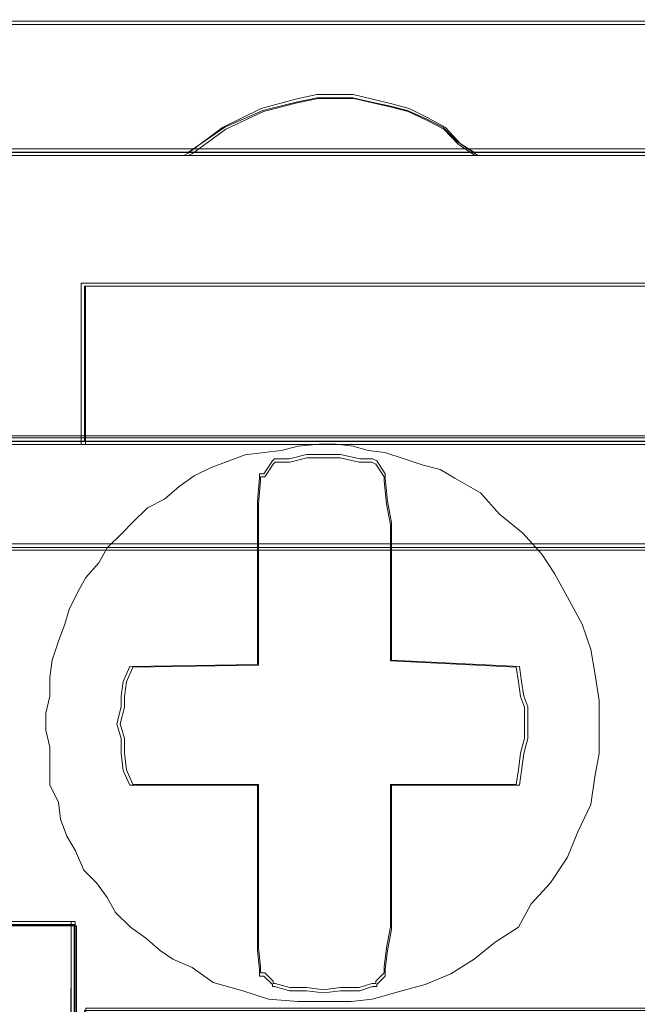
# Model space of a CAD drawing. Header units: millimetres. Extents: x -1290 to 1795, y -4192 to -1311.
# Tile 122 of 256: x 570.19 to 571.61, y -3302.42 to -3300.16. Entities that reach past the tile are written whole.
import ezdxf

# ---------------------------------------------------------------- set-up
doc = ezdxf.new("R2010")
doc.units = ezdxf.units.MM
doc.layers.add('$EL_istn', color=7, linetype='Continuous', lineweight=15)
doc.layers.add('Aparatura', color=7, linetype='Continuous', lineweight=13)
doc.styles.get("Standard").update_dxf_attribs({"font": 'ARIALN.TTF', "width": 0.8})
doc.dimstyles.new('100', dxfattribs={"dimtxt": 15, "dimasz": 10, "dimexe": 1.25, "dimexo": 0.625, "dimtad": 1, "dimdec": 0, "dimtxsty": 'Standard', "dimblk": 'OBLIQUE', "dimcen": 2.5, "dimadec": 0, "dimazin": 0, "dimtfac": 1, "dimtdec": 0, "dimtmove": 0, "dimatfit": 3, "dimldrblk": 'NONE', "dimfxl": 1, "dimarcsym": 0})

# ---------------------------------------------------------------- blocks, each defined once
blk = doc.blocks.new('_Oblique')
at = {"color": 0, "linetype": 'ByBlock', "lineweight": -2}
blk.add_line((-0.5, -0.5), (0.5, 0.5), dxfattribs=at)
blk = doc.blocks.new('*D43')
at = {"layer": '$EL_istn', "color": 0, "linetype": 'Continuous', "lineweight": -2, "ltscale": 0.1}
for p, q in [((605.2914, -3294.7164), (605.2914, -3319.5177)), ((518.0914, -3296.8148), (518.0914, -3319.5177)), ((518.0914, -3318.2677), (605.2914, -3318.2677))]:
    blk.add_line(p, q, dxfattribs=at)
at = {"layer": 'Defpoints', "color": 0}
for p in [(605.2914, -3294.0914), (518.0914, -3296.1898), (605.2914, -3318.2677)]:
    blk.add_point(p, dxfattribs=at)
at = {"layer": '$EL_istn', "color": 0, "linetype": 'ByBlock', "lineweight": -2, "xscale": 5, "yscale": 5, "zscale": 5, "rotation": 180}
blk.add_blockref('_Oblique', (518.0914, -3318.2677), dxfattribs=at)
at = {"layer": '$EL_istn', "color": 0, "linetype": 'ByBlock', "lineweight": -2, "xscale": 5, "yscale": 5, "zscale": 5}
blk.add_blockref('_Oblique', (605.2914, -3318.2677), dxfattribs=at)
at = {"layer": '$EL_istn', "color": 0, "lineweight": 5, "insert": (561.6914, -3313.5581), "char_height": 8, "attachment_point": 5}
blk.add_mtext('436', dxfattribs=at)
blk = doc.blocks.new('_None')

msp = doc.modelspace()

# ---------------------------------------------------------------- linework, layer by layer
at = {"layer": 'Aparatura', "lineweight": 13}
for points in [[(596.0784, -3300.1643), (561.8065, -3300.1643), (527.5442, -3300.1643)], [(596.0784, -3300.1643), (561.8065, -3300.1643), (527.5442, -3300.1643)], [(596.0784, -3300.1643), (561.8065, -3300.1643), (527.5442, -3300.1643)], [(596.0784, -3300.1643), (561.8065, -3300.1643), (527.5442, -3300.1643)], [(596.0705, -3300.1718), (561.8063, -3300.1718), (527.5517, -3300.1718)], [(596.0705, -3300.1718), (561.8063, -3300.1718), (527.5517, -3300.1718)], [(569.8356, -3300.4657), (570.5769, -3300.4657), (570.5865, -3300.4609), (570.6636, -3300.4079), (570.7502, -3300.3693), (570.8272, -3300.3501), (570.8754, -3300.3404), (570.9139, -3300.3404), (570.9572, -3300.3404), (571.0005, -3300.3501), (571.0438, -3300.3597), (571.0824, -3300.3693), (571.1257, -3300.3886), (571.1642, -3300.4079), (571.1979, -3300.4416), (571.2364, -3300.4657), (571.9825, -3300.4657)], [(569.8356, -3300.4657), (570.5769, -3300.4657), (570.5865, -3300.4609), (570.6636, -3300.4079), (570.7502, -3300.3693), (570.8272, -3300.3501), (570.8754, -3300.3404), (570.9139, -3300.3404), (570.9572, -3300.3404), (571.0005, -3300.3501), (571.0438, -3300.3597), (571.0824, -3300.3693), (571.1257, -3300.3886), (571.1642, -3300.4079), (571.1979, -3300.4416), (571.2364, -3300.4657), (571.9825, -3300.4657)], [(569.8376, -3300.4732), (570.5791, -3300.4732), (570.5887, -3300.4682), (570.6657, -3300.4125), (570.7524, -3300.3719), (570.8294, -3300.3517), (570.8776, -3300.3415), (570.9161, -3300.3415), (570.9594, -3300.3415), (571.0028, -3300.3517), (571.0461, -3300.3618), (571.0846, -3300.3719), (571.128, -3300.3922), (571.1665, -3300.4125), (571.2002, -3300.4479), (571.2387, -3300.4732), (571.985, -3300.4732)], [(569.8376, -3300.4732), (570.5791, -3300.4732), (570.5887, -3300.4682), (570.6657, -3300.4125), (570.7524, -3300.3719), (570.8294, -3300.3517), (570.8776, -3300.3415), (570.9161, -3300.3415), (570.9594, -3300.3415), (571.0028, -3300.3517), (571.0461, -3300.3618), (571.0846, -3300.3719), (571.128, -3300.3922), (571.1665, -3300.4125), (571.2002, -3300.4479), (571.2387, -3300.4732), (571.985, -3300.4732)], [(569.8376, -3300.4732), (570.5791, -3300.4732), (570.5887, -3300.4682), (570.6657, -3300.4125), (570.7524, -3300.3719), (570.8294, -3300.3517), (570.8776, -3300.3415), (570.9161, -3300.3415), (570.9594, -3300.3415), (571.0028, -3300.3517), (571.0461, -3300.3618), (571.0846, -3300.3719), (571.128, -3300.3922), (571.1665, -3300.4125), (571.2002, -3300.4479), (571.2387, -3300.4732), (571.985, -3300.4732)], [(569.8376, -3300.4732), (570.5791, -3300.4732), (570.5887, -3300.4682), (570.6657, -3300.4125), (570.7524, -3300.3719), (570.8294, -3300.3517), (570.8776, -3300.3415), (570.9161, -3300.3415), (570.9594, -3300.3415), (571.0028, -3300.3517), (571.0461, -3300.3618), (571.0846, -3300.3719), (571.128, -3300.3922), (571.1665, -3300.4125), (571.2002, -3300.4479), (571.2387, -3300.4732), (571.985, -3300.4732)], [(578.9771, -3300.4653), (578.2358, -3300.4653), (577.5763, -3300.4653), (576.835, -3300.4653), (576.1803, -3300.4653), (575.439, -3300.4653), (574.7795, -3300.4653), (574.0334, -3300.4653), (573.3835, -3300.4653), (572.6422, -3300.4653), (571.9827, -3300.4653), (571.2366, -3300.4653), (570.5771, -3300.4653), (569.8358, -3300.4653)], [(578.9771, -3300.4653), (578.2358, -3300.4653), (577.5763, -3300.4653), (576.835, -3300.4653), (576.1803, -3300.4653), (575.439, -3300.4653), (574.7795, -3300.4653), (574.0334, -3300.4653), (573.3835, -3300.4653), (572.6422, -3300.4653), (571.9827, -3300.4653), (571.2366, -3300.4653), (570.5771, -3300.4653), (569.8358, -3300.4653)], [(578.9771, -3300.4653), (578.2358, -3300.4653), (577.5763, -3300.4653), (576.835, -3300.4653), (576.1803, -3300.4653), (575.439, -3300.4653), (574.7795, -3300.4653), (574.0334, -3300.4653), (573.3835, -3300.4653), (572.6422, -3300.4653), (571.9827, -3300.4653), (571.2366, -3300.4653), (570.5771, -3300.4653), (569.8358, -3300.4653)], [(578.9808, -3300.4578), (578.2393, -3300.4578), (577.5797, -3300.4578), (576.8382, -3300.4578), (576.1834, -3300.4578), (575.4419, -3300.4578), (574.7823, -3300.4578), (574.036, -3300.4578), (573.386, -3300.4578), (572.6445, -3300.4578), (571.9849, -3300.4578), (571.2386, -3300.4578), (570.579, -3300.4578), (569.8375, -3300.4578)], [(578.9808, -3300.4578), (578.2393, -3300.4578), (577.5797, -3300.4578), (576.8382, -3300.4578), (576.1834, -3300.4578), (575.4419, -3300.4578), (574.7823, -3300.4578), (574.036, -3300.4578), (573.386, -3300.4578), (572.6445, -3300.4578), (571.9849, -3300.4578), (571.2386, -3300.4578), (570.579, -3300.4578), (569.8375, -3300.4578)], [(578.9808, -3300.4578), (578.2393, -3300.4578), (577.5797, -3300.4578), (576.8382, -3300.4578), (576.1834, -3300.4578), (575.4419, -3300.4578), (574.7823, -3300.4578), (574.036, -3300.4578), (573.386, -3300.4578), (572.6445, -3300.4578), (571.9849, -3300.4578), (571.2386, -3300.4578), (570.579, -3300.4578), (569.8375, -3300.4578)], [(578.9808, -3300.4578), (578.2393, -3300.4578), (577.5797, -3300.4578), (576.8382, -3300.4578), (576.1834, -3300.4578), (575.4419, -3300.4578), (574.7823, -3300.4578), (574.036, -3300.4578), (573.386, -3300.4578), (572.6445, -3300.4578), (571.9849, -3300.4578), (571.2386, -3300.4578), (570.579, -3300.4578), (569.8375, -3300.4578)], [(578.9808, -3300.4578), (578.2393, -3300.4578), (577.5797, -3300.4578), (576.8382, -3300.4578), (576.1834, -3300.4578), (575.4419, -3300.4578), (574.7823, -3300.4578), (574.036, -3300.4578), (573.386, -3300.4578), (572.6445, -3300.4578), (571.9849, -3300.4578), (571.2386, -3300.4578), (570.579, -3300.4578), (569.8375, -3300.4578)], [(578.9808, -3300.4578), (578.2393, -3300.4578), (577.5797, -3300.4578), (576.8382, -3300.4578), (576.1834, -3300.4578), (575.4419, -3300.4578), (574.7823, -3300.4578), (574.036, -3300.4578), (573.386, -3300.4578), (572.6445, -3300.4578), (571.9849, -3300.4578), (571.2386, -3300.4578), (570.579, -3300.4578), (569.8375, -3300.4578)], [(578.9808, -3300.4578), (578.2393, -3300.4578), (577.5797, -3300.4578), (576.8382, -3300.4578), (576.1834, -3300.4578), (575.4419, -3300.4578), (574.7823, -3300.4578), (574.036, -3300.4578), (573.386, -3300.4578), (572.6445, -3300.4578), (571.9849, -3300.4578), (571.2386, -3300.4578), (570.579, -3300.4578), (569.8375, -3300.4578)], [(570.0813, -3301.13), (570.3412, -3301.13), (570.3412, -3300.9855), (570.3412, -3300.8747), (570.3412, -3300.7736), (572.8829, -3300.7736), (572.8829, -3300.8747), (572.8829, -3300.9855), (572.8829, -3301.13), (573.0129, -3301.13), (573.1476, -3301.13)], [(570.0813, -3301.13), (570.3412, -3301.13), (570.3412, -3300.9855), (570.3412, -3300.8747), (570.3412, -3300.7736), (572.8829, -3300.7736), (572.8829, -3300.8747), (572.8829, -3300.9855), (572.8829, -3301.13), (573.0129, -3301.13), (573.1476, -3301.13)], [(570.0813, -3301.13), (570.3412, -3301.13), (570.3412, -3300.9855), (570.3412, -3300.8747), (570.3412, -3300.7736), (572.8829, -3300.7736), (572.8829, -3300.8747), (572.8829, -3300.9855), (572.8829, -3301.13), (573.1476, -3301.13)], [(570.0831, -3301.1375), (570.3431, -3301.1375), (570.3431, -3300.9897), (570.3431, -3300.8765), (570.3431, -3300.773), (572.8853, -3300.773), (572.8853, -3300.8765), (572.8853, -3300.9897), (572.8853, -3301.1375), (573.0153, -3301.1375), (573.1501, -3301.1375)], [(570.0831, -3301.1375), (570.3431, -3301.1375), (570.3431, -3300.9897), (570.3431, -3300.8765), (570.3431, -3300.773), (572.8853, -3300.773), (572.8853, -3300.8765), (572.8853, -3300.9897), (572.8853, -3301.1375), (573.0153, -3301.1375), (573.1501, -3301.1375)], [(570.0831, -3301.1375), (570.3431, -3301.1375), (570.3431, -3300.9897), (570.3431, -3300.8765), (570.3431, -3300.773), (572.8853, -3300.773), (572.8853, -3300.8765), (572.8853, -3300.9897), (572.8853, -3301.1375), (573.0153, -3301.1375), (573.1501, -3301.1375)], [(570.0831, -3301.1375), (570.3431, -3301.1375), (570.3431, -3300.9897), (570.3431, -3300.8765), (570.3431, -3300.773), (572.8853, -3300.773), (572.8853, -3300.8765), (572.8853, -3300.9897), (572.8853, -3301.1375), (573.0153, -3301.1375), (573.1501, -3301.1375)], [(570.0831, -3301.1375), (570.3431, -3301.1375), (570.3431, -3300.9897), (570.3431, -3300.8765), (570.3431, -3300.773), (572.8853, -3300.773), (572.8853, -3300.8765), (572.8853, -3300.9897), (572.8853, -3301.1375), (573.0153, -3301.1375), (573.1501, -3301.1375)], [(570.0831, -3301.1375), (570.3431, -3301.1375), (570.3431, -3300.9897), (570.3431, -3300.8765), (570.3431, -3300.773), (572.8853, -3300.773), (572.8853, -3300.8765), (572.8853, -3300.9897), (572.8853, -3301.1375), (573.0153, -3301.1375), (573.1501, -3301.1375)], [(570.0831, -3301.1375), (570.3431, -3301.1375), (570.3431, -3300.9897), (570.3431, -3300.8765), (570.3431, -3300.773), (572.8853, -3300.773), (572.8853, -3300.8765), (572.8853, -3300.9897), (572.8853, -3301.1375), (573.1501, -3301.1375)], [(570.084, -3301.117), (570.3441, -3301.117), (572.8831, -3301.117), (573.1432, -3301.117)], [(573.1538, -3301.1221), (572.8889, -3301.1221), (570.3465, -3301.1221), (570.0865, -3301.1221)], [(573.1475, -3301.1296), (572.8827, -3301.1296), (570.3411, -3301.1296), (570.0811, -3301.1296)], [(585.4879, -3301.3656), (561.6131, -3301.3656)], [(585.4829, -3301.3739), (561.6132, -3301.3739)], [(561.6133, -3301.3799), (585.488, -3301.3799)], [(570.1052, -3302.2415), (570.317, -3302.2415), (570.317, -3302.3955), (570.317, -3302.7998), (570.3411, -3302.7998), (570.3411, -3302.6939), (570.3411, -3302.4388), (571.5108, -3302.4388), (571.713, -3302.4388), (572.8827, -3302.4388), (572.8827, -3302.6939), (572.8827, -3302.7998), (572.9164, -3302.7998), (572.9164, -3302.3955), (572.9164, -3302.2415), (573.1138, -3302.2415)], [(573.1139, -3302.2411), (573.0129, -3302.2411), (572.9166, -3302.2411), (572.9166, -3302.3952), (572.9166, -3302.4385), (572.9166, -3302.7995), (572.8829, -3302.7995), (571.7131, -3302.7995), (571.511, -3302.7995), (570.3412, -3302.7995), (570.3172, -3302.7995), (570.3172, -3302.4385), (570.3172, -3302.3952), (570.3172, -3302.2411), (570.1053, -3302.2411)], [(573.1139, -3302.2411), (572.9166, -3302.2411), (572.9166, -3302.3952), (572.9166, -3302.4385), (572.9166, -3302.7995), (572.8829, -3302.7995), (571.7131, -3302.7995), (571.511, -3302.7995), (570.3412, -3302.7995), (570.3172, -3302.7995), (570.3172, -3302.4385), (570.3172, -3302.3952), (570.3172, -3302.2411), (570.1053, -3302.2411)], [(573.1139, -3302.2411), (572.9166, -3302.2411), (572.9166, -3302.3952), (572.9166, -3302.4385), (572.9166, -3302.7995), (572.8829, -3302.7995), (571.7131, -3302.7995), (571.511, -3302.7995), (570.3412, -3302.7995), (570.3172, -3302.7995), (570.3172, -3302.4385), (570.3172, -3302.3952), (570.3172, -3302.2411), (570.1053, -3302.2411)], [(573.1164, -3302.2336), (573.0153, -3302.2336), (572.919, -3302.2336), (572.919, -3302.3904), (572.919, -3302.4344), (572.919, -3302.8018), (572.8853, -3302.8018), (571.7153, -3302.8018), (571.5131, -3302.8018), (570.3431, -3302.8018), (570.319, -3302.8018), (570.319, -3302.4344), (570.319, -3302.3904), (570.319, -3302.2336), (570.1071, -3302.2336)], [(573.1164, -3302.2336), (573.0153, -3302.2336), (572.919, -3302.2336), (572.919, -3302.3904), (572.919, -3302.4344), (572.919, -3302.8018), (572.8853, -3302.8018), (571.7153, -3302.8018), (571.5131, -3302.8018), (570.3431, -3302.8018), (570.319, -3302.8018), (570.319, -3302.4344), (570.319, -3302.3904), (570.319, -3302.2336), (570.1071, -3302.2336)], [(573.1164, -3302.2336), (573.0153, -3302.2336), (572.919, -3302.2336), (572.919, -3302.3904), (572.919, -3302.4344), (572.919, -3302.8018), (572.8853, -3302.8018), (571.7153, -3302.8018), (571.5131, -3302.8018), (570.3431, -3302.8018), (570.319, -3302.8018), (570.319, -3302.4344), (570.319, -3302.3904), (570.319, -3302.2336), (570.1071, -3302.2336)], [(573.1164, -3302.2336), (572.919, -3302.2336), (572.919, -3302.3904), (572.919, -3302.4344), (572.919, -3302.8018), (572.8853, -3302.8018), (571.7153, -3302.8018), (571.5131, -3302.8018), (570.3431, -3302.8018), (570.319, -3302.8018), (570.319, -3302.4344), (570.319, -3302.3904), (570.319, -3302.2336), (570.1071, -3302.2336)], [(573.1164, -3302.2336), (572.919, -3302.2336), (572.919, -3302.3904), (572.919, -3302.4344), (572.919, -3302.8018), (572.8853, -3302.8018), (571.7153, -3302.8018), (571.5131, -3302.8018), (570.3431, -3302.8018), (570.319, -3302.8018), (570.319, -3302.4344), (570.319, -3302.3904), (570.319, -3302.2336), (570.1071, -3302.2336)], [(570.1106, -3302.244), (570.3225, -3302.244), (570.3225, -3302.3994), (570.3225, -3302.8073), (570.3465, -3302.8073), (570.3465, -3302.7005), (570.3465, -3302.4431), (571.5166, -3302.4431), (571.7189, -3302.4431), (572.8889, -3302.4431), (572.8889, -3302.7005), (572.8889, -3302.8073), (572.9226, -3302.8073), (572.9226, -3302.3994), (572.9226, -3302.244), (573.1201, -3302.244)], [(573.1095, -3302.2342), (572.9168, -3302.2342), (572.9168, -3302.3945), (572.9168, -3302.7976), (572.8831, -3302.7976), (572.8831, -3302.6956), (572.8831, -3302.4333), (571.7076, -3302.4333), (571.5197, -3302.4333), (570.3441, -3302.4333), (570.3441, -3302.6956), (570.3441, -3302.7976), (570.3104, -3302.7976), (570.3104, -3302.3945), (570.3104, -3302.2342), (570.1129, -3302.2342)]]:
    msp.add_lwpolyline(points, dxfattribs=at)
for points in [[(561.7986, -3300.1643), (596.0784, -3300.1643), (561.7986, -3300.1643)], [(571.2442, -3300.4732), (571.2048, -3300.4462), (571.1703, -3300.4084), (571.1308, -3300.3868), (571.0865, -3300.3652), (571.0471, -3300.3544), (571.0027, -3300.3436), (570.9584, -3300.3328), (570.914, -3300.3328), (570.8746, -3300.3328), (570.8253, -3300.3436), (570.7465, -3300.3652), (570.6578, -3300.4084), (570.5789, -3300.4678), (570.5691, -3300.4732), (571.2442, -3300.4732)], [(571.1703, -3300.4084), (571.1308, -3300.3868), (571.0865, -3300.3652), (571.0471, -3300.3544), (571.0027, -3300.3436), (570.9584, -3300.3328), (570.914, -3300.3328), (570.8746, -3300.3328), (570.8253, -3300.3436), (570.7465, -3300.3652), (570.6578, -3300.4084), (570.5789, -3300.4678), (570.5691, -3300.4732), (571.2442, -3300.4732), (571.2048, -3300.4462), (571.1703, -3300.4084)], [(571.1703, -3300.4084), (571.1308, -3300.3868), (571.0865, -3300.3652), (571.0471, -3300.3544), (571.0027, -3300.3436), (570.9584, -3300.3328), (570.914, -3300.3328), (570.8746, -3300.3328), (570.8253, -3300.3436), (570.7465, -3300.3652), (570.6578, -3300.4084), (570.5789, -3300.4678), (570.5691, -3300.4732), (571.2442, -3300.4732), (571.2048, -3300.4462), (571.1703, -3300.4084)], [(571.1703, -3300.4084), (571.1308, -3300.3868), (571.0865, -3300.3652), (571.0471, -3300.3544), (571.0027, -3300.3436), (570.9584, -3300.3328), (570.914, -3300.3328), (570.8746, -3300.3328), (570.8253, -3300.3436), (570.7465, -3300.3652), (570.6578, -3300.4084), (570.5789, -3300.4678), (570.5691, -3300.4732), (571.2442, -3300.4732), (571.2048, -3300.4462), (571.1703, -3300.4084)], [(571.1703, -3300.4084), (571.1308, -3300.3868), (571.0865, -3300.3652), (571.0471, -3300.3544), (571.0027, -3300.3436), (570.9584, -3300.3328), (570.914, -3300.3328), (570.8746, -3300.3328), (570.8253, -3300.3436), (570.7465, -3300.3652), (570.6578, -3300.4084), (570.5789, -3300.4678), (570.5691, -3300.4732), (571.2442, -3300.4732), (571.2048, -3300.4462), (571.1703, -3300.4084)], [(571.1644, -3300.4078), (571.1259, -3300.3885), (571.0826, -3300.3692), (571.044, -3300.3596), (571.0007, -3300.35), (570.9574, -3300.3403), (570.914, -3300.3403), (570.8755, -3300.3403), (570.8274, -3300.35), (570.7503, -3300.3692), (570.6636, -3300.4078), (570.5866, -3300.4609), (570.577, -3300.4657), (571.2367, -3300.4657), (571.1981, -3300.4416), (571.1644, -3300.4078)], [(571.1644, -3300.4078), (571.1259, -3300.3885), (571.0826, -3300.3692), (571.044, -3300.3596), (571.0007, -3300.35), (570.9574, -3300.3403), (570.914, -3300.3403), (570.8755, -3300.3403), (570.8274, -3300.35), (570.7503, -3300.3692), (570.6636, -3300.4078), (570.5866, -3300.4609), (570.577, -3300.4657), (571.2367, -3300.4657), (571.1981, -3300.4416), (571.1644, -3300.4078)], [(561.7986, -3300.4578), (597.2576, -3300.4578), (561.7986, -3300.4578)], [(570.3333, -3300.8824), (570.3333, -3300.766), (570.3333, -3300.8824)], [(572.8904, -3300.766), (570.3333, -3300.766), (572.8904, -3300.766)], [(570.6665, -3300.766), (570.3333, -3300.766), (570.6665, -3300.766)], [(570.3333, -3300.766), (570.3333, -3300.8714), (570.3333, -3300.9869), (570.3333, -3301.1375), (572.8904, -3301.1375), (572.8904, -3300.9869), (572.8904, -3300.8714), (572.8904, -3300.766), (570.3333, -3300.766)], [(570.3333, -3300.766), (570.3333, -3300.8714), (570.3333, -3300.9869), (570.3333, -3301.1375), (572.8904, -3301.1375), (572.8904, -3300.9869), (572.8904, -3300.8714), (572.8904, -3300.766), (570.3333, -3300.766)], [(570.3333, -3300.766), (570.3333, -3300.8714), (570.3333, -3300.9869), (570.3333, -3301.1375), (572.8904, -3301.1375), (572.8904, -3300.9869), (572.8904, -3300.8714), (572.8904, -3300.766), (570.3333, -3300.766)], [(570.3333, -3301.1375), (572.8904, -3301.1375), (572.8904, -3300.9869), (572.8904, -3300.8714), (572.8904, -3300.766), (570.3333, -3300.766), (570.3333, -3300.8714), (570.3333, -3300.9869), (570.3333, -3301.1375)], [(570.3408, -3300.7736), (570.3408, -3300.8747), (570.3408, -3300.9855), (570.3408, -3301.13), (572.8828, -3301.13), (572.8828, -3300.9855), (572.8828, -3300.8747), (572.8828, -3300.7736), (570.3408, -3300.7736)], [(570.3408, -3301.13), (572.8828, -3301.13), (572.8828, -3300.9855), (572.8828, -3300.8747), (572.8828, -3300.7736), (570.3408, -3300.7736), (570.3408, -3300.8747), (570.3408, -3300.9855), (570.3408, -3301.13)], [(570.3333, -3300.9931), (570.3333, -3300.867), (570.3333, -3300.9931)], [(570.3333, -3301.1375), (570.3333, -3300.9776), (570.3333, -3301.1375)], [(571.4502, -3302.0863), (571.4746, -3302.0278), (571.5038, -3301.9645), (571.5136, -3301.9012), (571.5233, -3301.8476), (571.5233, -3301.7794), (571.5233, -3301.7258), (571.5136, -3301.6625), (571.5038, -3301.6089), (571.4843, -3301.5505), (571.4551, -3301.4969), (571.421, -3301.4336), (571.3918, -3301.3897), (571.3479, -3301.341), (571.2943, -3301.2972), (571.2505, -3301.2485), (571.192, -3301.2144), (571.1579, -3301.1949), (571.1189, -3301.1851), (571.075, -3301.1705), (571.0312, -3301.1559), (570.9922, -3301.151), (570.9581, -3301.1413), (570.9191, -3301.1364), (570.8802, -3301.1364), (570.8314, -3301.1413), (570.7924, -3301.151), (570.7535, -3301.1559), (570.7096, -3301.1608), (570.6706, -3301.1754), (570.6317, -3301.19), (570.5927, -3301.2095), (570.5586, -3301.2338), (570.5245, -3301.2631), (570.4855, -3301.2826), (570.4514, -3301.3167), (570.427, -3301.341), (570.3929, -3301.3751), (570.3734, -3301.4092), (570.3442, -3301.4433), (570.3247, -3301.4774), (570.3052, -3301.5164), (570.2955, -3301.5505), (570.2808, -3301.5894), (570.2662, -3301.6333), (570.2613, -3301.6723), (570.2613, -3301.7161), (570.2516, -3301.7551), (570.2516, -3301.794), (570.2613, -3301.833), (570.2613, -3301.8817), (570.2613, -3301.9207), (570.2808, -3301.9597), (570.2857, -3301.9986), (570.3003, -3302.0376), (570.3198, -3302.0717), (570.3393, -3302.1155), (570.3685, -3302.1448), (570.3929, -3302.1789), (570.4124, -3302.213), (570.4465, -3302.2471), (570.4806, -3302.2714), (570.5147, -3302.3006), (570.5439, -3302.3201), (570.5878, -3302.3396), (570.6365, -3302.3737), (570.7047, -3302.3932), (570.7632, -3302.4127), (570.8314, -3302.4175), (570.885, -3302.4175), (570.9532, -3302.4175), (571.002, -3302.4127), (571.0702, -3302.3932), (571.1238, -3302.3786), (571.1822, -3302.3542), (571.2358, -3302.3201), (571.2846, -3302.2812), (571.3382, -3302.2471), (571.3674, -3302.1935), (571.4113, -3302.1448), (571.4502, -3302.0863)], [(571.4502, -3302.0863), (571.4746, -3302.0278), (571.5038, -3301.9645), (571.5136, -3301.9012), (571.5233, -3301.8476), (571.5233, -3301.7794), (571.5233, -3301.7258), (571.5136, -3301.6625), (571.5038, -3301.6089), (571.4843, -3301.5505), (571.4551, -3301.4969), (571.421, -3301.4336), (571.3918, -3301.3897), (571.3479, -3301.341), (571.2943, -3301.2972), (571.2505, -3301.2485), (571.192, -3301.2144), (571.1579, -3301.1949), (571.1189, -3301.1851), (571.075, -3301.1705), (571.0312, -3301.1559), (570.9922, -3301.151), (570.9581, -3301.1413), (570.9191, -3301.1364), (570.8802, -3301.1364), (570.8314, -3301.1413), (570.7924, -3301.151), (570.7535, -3301.1559), (570.7096, -3301.1608), (570.6706, -3301.1754), (570.6317, -3301.19), (570.5927, -3301.2095), (570.5586, -3301.2338), (570.5245, -3301.2631), (570.4855, -3301.2826), (570.4514, -3301.3167), (570.427, -3301.341), (570.3929, -3301.3751), (570.3734, -3301.4092), (570.3442, -3301.4433), (570.3247, -3301.4774), (570.3052, -3301.5164), (570.2955, -3301.5505), (570.2808, -3301.5894), (570.2662, -3301.6333), (570.2613, -3301.6723), (570.2613, -3301.7161), (570.2516, -3301.7551), (570.2516, -3301.794), (570.2613, -3301.833), (570.2613, -3301.8817), (570.2613, -3301.9207), (570.2808, -3301.9597), (570.2857, -3301.9986), (570.3003, -3302.0376), (570.3198, -3302.0717), (570.3393, -3302.1155), (570.3685, -3302.1448), (570.3929, -3302.1789), (570.4124, -3302.213), (570.4465, -3302.2471), (570.4806, -3302.2714), (570.5147, -3302.3006), (570.5439, -3302.3201), (570.5878, -3302.3396), (570.6365, -3302.3737), (570.7047, -3302.3932), (570.7632, -3302.4127), (570.8314, -3302.4175), (570.885, -3302.4175), (570.9532, -3302.4175), (571.002, -3302.4127), (571.0702, -3302.3932), (571.1238, -3302.3786), (571.1822, -3302.3542), (571.2358, -3302.3201), (571.2846, -3302.2812), (571.3382, -3302.2471), (571.3674, -3302.1935), (571.4113, -3302.1448), (571.4502, -3302.0863)], [(570.2613, -3301.8817), (570.2613, -3301.9207), (570.2808, -3301.9597), (570.2857, -3301.9986), (570.3003, -3302.0376), (570.3198, -3302.0717), (570.3393, -3302.1155), (570.3685, -3302.1448), (570.3929, -3302.1789), (570.4124, -3302.213), (570.4465, -3302.2471), (570.4806, -3302.2714), (570.5147, -3302.3006), (570.5439, -3302.3201), (570.5878, -3302.3396), (570.6365, -3302.3737), (570.7047, -3302.3932), (570.7632, -3302.4127), (570.8314, -3302.4175), (570.885, -3302.4175), (570.9532, -3302.4175), (571.002, -3302.4127), (571.0702, -3302.3932), (571.1238, -3302.3786), (571.1822, -3302.3542), (571.2358, -3302.3201), (571.2846, -3302.2812), (571.3382, -3302.2471), (571.3674, -3302.1935), (571.4113, -3302.1448), (571.4502, -3302.0863), (571.4746, -3302.0278), (571.5038, -3301.9645), (571.5136, -3301.9012), (571.5233, -3301.8476), (571.5233, -3301.7794), (571.5233, -3301.7258), (571.5136, -3301.6625), (571.5038, -3301.6089), (571.4843, -3301.5505), (571.4551, -3301.4969), (571.421, -3301.4336), (571.3918, -3301.3897), (571.3479, -3301.341), (571.2943, -3301.2972), (571.2505, -3301.2485), (571.192, -3301.2144), (571.1579, -3301.1949), (571.1189, -3301.1851), (571.075, -3301.1705), (571.0312, -3301.1559), (570.9922, -3301.151), (570.9581, -3301.1413), (570.9191, -3301.1364), (570.8802, -3301.1364), (570.8314, -3301.1413), (570.7924, -3301.151), (570.7535, -3301.1559), (570.7096, -3301.1608), (570.6706, -3301.1754), (570.6317, -3301.19), (570.5927, -3301.2095), (570.5586, -3301.2338), (570.5245, -3301.2631), (570.4855, -3301.2826), (570.4514, -3301.3167), (570.427, -3301.341), (570.3929, -3301.3751), (570.3734, -3301.4092), (570.3442, -3301.4433), (570.3247, -3301.4774), (570.3052, -3301.5164), (570.2955, -3301.5505), (570.2808, -3301.5894), (570.2662, -3301.6333), (570.2613, -3301.6723), (570.2613, -3301.7161), (570.2516, -3301.7551), (570.2516, -3301.794), (570.2613, -3301.833), (570.2613, -3301.8817)], [(570.2613, -3301.8817), (570.2613, -3301.9207), (570.2808, -3301.9597), (570.2857, -3301.9986), (570.3003, -3302.0376), (570.3198, -3302.0717), (570.3393, -3302.1155), (570.3685, -3302.1448), (570.3929, -3302.1789), (570.4124, -3302.213), (570.4465, -3302.2471), (570.4806, -3302.2714), (570.5147, -3302.3006), (570.5439, -3302.3201), (570.5878, -3302.3396), (570.6365, -3302.3737), (570.7047, -3302.3932), (570.7632, -3302.4127), (570.8314, -3302.4175), (570.885, -3302.4175), (570.9532, -3302.4175), (571.002, -3302.4127), (571.0702, -3302.3932), (571.1238, -3302.3786), (571.1822, -3302.3542), (571.2358, -3302.3201), (571.2846, -3302.2812), (571.3382, -3302.2471), (571.3674, -3302.1935), (571.4113, -3302.1448), (571.4502, -3302.0863), (571.4746, -3302.0278), (571.5038, -3301.9645), (571.5136, -3301.9012), (571.5233, -3301.8476), (571.5233, -3301.7794), (571.5233, -3301.7258), (571.5136, -3301.6625), (571.5038, -3301.6089), (571.4843, -3301.5505), (571.4551, -3301.4969), (571.421, -3301.4336), (571.3918, -3301.3897), (571.3479, -3301.341), (571.2943, -3301.2972), (571.2505, -3301.2485), (571.192, -3301.2144), (571.1579, -3301.1949), (571.1189, -3301.1851), (571.075, -3301.1705), (571.0312, -3301.1559), (570.9922, -3301.151), (570.9581, -3301.1413), (570.9191, -3301.1364), (570.8802, -3301.1364), (570.8314, -3301.1413), (570.7924, -3301.151), (570.7535, -3301.1559), (570.7096, -3301.1608), (570.6706, -3301.1754), (570.6317, -3301.19), (570.5927, -3301.2095), (570.5586, -3301.2338), (570.5245, -3301.2631), (570.4855, -3301.2826), (570.4514, -3301.3167), (570.427, -3301.341), (570.3929, -3301.3751), (570.3734, -3301.4092), (570.3442, -3301.4433), (570.3247, -3301.4774), (570.3052, -3301.5164), (570.2955, -3301.5505), (570.2808, -3301.5894), (570.2662, -3301.6333), (570.2613, -3301.6723), (570.2613, -3301.7161), (570.2516, -3301.7551), (570.2516, -3301.794), (570.2613, -3301.833), (570.2613, -3301.8817)], [(570.3003, -3302.0376), (570.2857, -3301.9986), (570.2808, -3301.9597), (570.2613, -3301.9207), (570.2613, -3301.8817), (570.2613, -3301.833), (570.2516, -3301.794), (570.2516, -3301.7551), (570.2613, -3301.7161), (570.2613, -3301.6723), (570.2662, -3301.6333), (570.2808, -3301.5894), (570.2955, -3301.5505), (570.3052, -3301.5164), (570.3247, -3301.4774), (570.3442, -3301.4433), (570.3734, -3301.4092), (570.3929, -3301.3751), (570.427, -3301.341), (570.4514, -3301.3167), (570.4855, -3301.2826), (570.5245, -3301.2631), (570.5586, -3301.2338), (570.5927, -3301.2095), (570.6317, -3301.19), (570.6706, -3301.1754), (570.7096, -3301.1608), (570.7535, -3301.1559), (570.7924, -3301.151), (570.8314, -3301.1413), (570.8802, -3301.1364), (570.9191, -3301.1364), (570.9581, -3301.1413), (570.9922, -3301.151), (571.0312, -3301.1559), (571.075, -3301.1705), (571.1189, -3301.1851), (571.1579, -3301.1949), (571.192, -3301.2144), (571.2505, -3301.2485), (571.2943, -3301.2972), (571.3479, -3301.341), (571.3918, -3301.3897), (571.421, -3301.4336), (571.4551, -3301.4969), (571.4843, -3301.5505), (571.5038, -3301.6089), (571.5136, -3301.6625), (571.5233, -3301.7258), (571.5233, -3301.7794), (571.5233, -3301.8476), (571.5136, -3301.9012), (571.5038, -3301.9645), (571.4746, -3302.0278), (571.4502, -3302.0863), (571.4113, -3302.1448), (571.3674, -3302.1935), (571.3382, -3302.2471), (571.2846, -3302.2812), (571.2358, -3302.3201), (571.1822, -3302.3542), (571.1238, -3302.3786), (571.0702, -3302.3932), (571.002, -3302.4127), (570.9532, -3302.4175), (570.885, -3302.4175), (570.8314, -3302.4175), (570.7632, -3302.4127), (570.7047, -3302.3932), (570.6365, -3302.3737), (570.5878, -3302.3396), (570.5439, -3302.3201), (570.5147, -3302.3006), (570.4806, -3302.2714), (570.4465, -3302.2471), (570.4124, -3302.213), (570.3929, -3302.1789), (570.3685, -3302.1448), (570.3393, -3302.1155), (570.3198, -3302.0717), (570.3003, -3302.0376)], [(570.3003, -3302.0376), (570.2857, -3301.9986), (570.2808, -3301.9597), (570.2613, -3301.9207), (570.2613, -3301.8817), (570.2613, -3301.833), (570.2516, -3301.794), (570.2516, -3301.7551), (570.2613, -3301.7161), (570.2613, -3301.6723), (570.2662, -3301.6333), (570.2808, -3301.5894), (570.2955, -3301.5505), (570.3052, -3301.5164), (570.3247, -3301.4774), (570.3442, -3301.4433), (570.3734, -3301.4092), (570.3929, -3301.3751), (570.427, -3301.341), (570.4514, -3301.3167), (570.4855, -3301.2826), (570.5245, -3301.2631), (570.5586, -3301.2338), (570.5927, -3301.2095), (570.6317, -3301.19), (570.6706, -3301.1754), (570.7096, -3301.1608), (570.7535, -3301.1559), (570.7924, -3301.151), (570.8314, -3301.1413), (570.8802, -3301.1364), (570.9191, -3301.1364), (570.9581, -3301.1413), (570.9922, -3301.151), (571.0312, -3301.1559), (571.075, -3301.1705), (571.1189, -3301.1851), (571.1579, -3301.1949), (571.192, -3301.2144), (571.2505, -3301.2485), (571.2943, -3301.2972), (571.3479, -3301.341), (571.3918, -3301.3897), (571.421, -3301.4336), (571.4551, -3301.4969), (571.4843, -3301.5505), (571.5038, -3301.6089), (571.5136, -3301.6625), (571.5233, -3301.7258), (571.5233, -3301.7794), (571.5233, -3301.8476), (571.5136, -3301.9012), (571.5038, -3301.9645), (571.4746, -3302.0278), (571.4502, -3302.0863), (571.4113, -3302.1448), (571.3674, -3302.1935), (571.3382, -3302.2471), (571.2846, -3302.2812), (571.2358, -3302.3201), (571.1822, -3302.3542), (571.1238, -3302.3786), (571.0702, -3302.3932), (571.002, -3302.4127), (570.9532, -3302.4175), (570.885, -3302.4175), (570.8314, -3302.4175), (570.7632, -3302.4127), (570.7047, -3302.3932), (570.6365, -3302.3737), (570.5878, -3302.3396), (570.5439, -3302.3201), (570.5147, -3302.3006), (570.4806, -3302.2714), (570.4465, -3302.2471), (570.4124, -3302.213), (570.3929, -3302.1789), (570.3685, -3302.1448), (570.3393, -3302.1155), (570.3198, -3302.0717), (570.3003, -3302.0376)], [(571.3382, -3302.2471), (571.3674, -3302.1935), (571.4113, -3302.1448), (571.4502, -3302.0863), (571.4746, -3302.0278), (571.5038, -3301.9645), (571.5136, -3301.9012), (571.5233, -3301.8476), (571.5233, -3301.7794), (571.5233, -3301.7258), (571.5136, -3301.6625), (571.5038, -3301.6089), (571.4843, -3301.5505), (571.4551, -3301.4969), (571.421, -3301.4336), (571.3918, -3301.3897), (571.3479, -3301.341), (571.2943, -3301.2972), (571.2505, -3301.2485), (571.192, -3301.2144), (571.1579, -3301.1949), (571.1189, -3301.1851), (571.075, -3301.1705), (571.0312, -3301.1559), (570.9922, -3301.151), (570.9581, -3301.1413), (570.9191, -3301.1364), (570.8802, -3301.1364), (570.8314, -3301.1413), (570.7924, -3301.151), (570.7535, -3301.1559), (570.7096, -3301.1608), (570.6706, -3301.1754), (570.6317, -3301.19), (570.5927, -3301.2095), (570.5586, -3301.2338), (570.5245, -3301.2631), (570.4855, -3301.2826), (570.4514, -3301.3167), (570.427, -3301.341), (570.3929, -3301.3751), (570.3734, -3301.4092), (570.3442, -3301.4433), (570.3247, -3301.4774), (570.3052, -3301.5164), (570.2955, -3301.5505), (570.2808, -3301.5894), (570.2662, -3301.6333), (570.2613, -3301.6723), (570.2613, -3301.7161), (570.2516, -3301.7551), (570.2516, -3301.794), (570.2613, -3301.833), (570.2613, -3301.8817), (570.2613, -3301.9207), (570.2808, -3301.9597), (570.2857, -3301.9986), (570.3003, -3302.0376), (570.3198, -3302.0717), (570.3393, -3302.1155), (570.3685, -3302.1448), (570.3929, -3302.1789), (570.4124, -3302.213), (570.4465, -3302.2471), (570.4806, -3302.2714), (570.5147, -3302.3006), (570.5439, -3302.3201), (570.5878, -3302.3396), (570.6365, -3302.3737), (570.7047, -3302.3932), (570.7632, -3302.4127), (570.8314, -3302.4175), (570.885, -3302.4175), (570.9532, -3302.4175), (571.002, -3302.4127), (571.0702, -3302.3932), (571.1238, -3302.3786), (571.1822, -3302.3542), (571.2358, -3302.3201), (571.2846, -3302.2812), (571.3382, -3302.2471)], [(571.3449, -3301.6819), (571.3498, -3301.716), (571.3596, -3301.7403), (571.3596, -3301.7793), (571.3596, -3301.8134), (571.3498, -3301.8475), (571.3449, -3301.8865), (571.34, -3301.9206), (571.0465, -3301.9206), (571.0465, -3302.252), (571.0367, -3302.3007), (571.0318, -3302.3445), (571.0318, -3302.3592), (571.0318, -3302.3592), (571.0122, -3302.3787), (571.0122, -3302.3835), (571.0024, -3302.3835), (570.9731, -3302.3933), (570.929, -3302.3933), (570.8899, -3302.3981), (570.8508, -3302.3933), (570.8116, -3302.3933), (570.7774, -3302.3835), (570.7725, -3302.3835), (570.7725, -3302.3787), (570.7529, -3302.3592), (570.7431, -3302.3592), (570.7431, -3302.3445), (570.7382, -3302.3007), (570.7382, -3302.252), (570.7382, -3301.9206), (570.4447, -3301.9206), (570.43, -3301.8865), (570.4251, -3301.8475), (570.4251, -3301.8134), (570.4154, -3301.7793), (570.4251, -3301.7403), (570.4251, -3301.716), (570.43, -3301.6819), (570.4447, -3301.6478), (570.7382, -3301.6429), (570.7382, -3301.3164), (570.7382, -3301.2677), (570.7431, -3301.2141), (570.7431, -3301.2044), (570.7529, -3301.2044), (570.7725, -3301.1751), (570.7774, -3301.1702), (570.8116, -3301.1702), (570.8508, -3301.1605), (570.8899, -3301.1605), (570.929, -3301.1605), (570.9731, -3301.1702), (571.0024, -3301.1702), (571.0122, -3301.1751), (571.0318, -3301.2044), (571.0318, -3301.2044), (571.0318, -3301.2141), (571.0367, -3301.2677), (571.0465, -3301.3164), (571.0465, -3301.6331), (571.34, -3301.6478), (571.3449, -3301.6819)], [(571.34, -3301.9206), (571.0465, -3301.9206), (571.0465, -3302.252), (571.0367, -3302.3007), (571.0318, -3302.3445), (571.0318, -3302.3592), (571.0318, -3302.3592), (571.0122, -3302.3787), (571.0122, -3302.3835), (571.0024, -3302.3835), (570.9731, -3302.3933), (570.929, -3302.3933), (570.8899, -3302.3981), (570.8508, -3302.3933), (570.8116, -3302.3933), (570.7774, -3302.3835), (570.7725, -3302.3835), (570.7725, -3302.3787), (570.7529, -3302.3592), (570.7431, -3302.3592), (570.7431, -3302.3445), (570.7382, -3302.3007), (570.7382, -3302.252), (570.7382, -3301.9206), (570.4447, -3301.9206), (570.43, -3301.8865), (570.4251, -3301.8475), (570.4251, -3301.8134), (570.4154, -3301.7793), (570.4251, -3301.7403), (570.4251, -3301.716), (570.43, -3301.6819), (570.4447, -3301.6478), (570.7382, -3301.6429), (570.7382, -3301.3164), (570.7382, -3301.2677), (570.7431, -3301.2141), (570.7431, -3301.2044), (570.7529, -3301.2044), (570.7725, -3301.1751), (570.7774, -3301.1702), (570.8116, -3301.1702), (570.8508, -3301.1605), (570.8899, -3301.1605), (570.929, -3301.1605), (570.9731, -3301.1702), (571.0024, -3301.1702), (571.0122, -3301.1751), (571.0318, -3301.2044), (571.0318, -3301.2044), (571.0318, -3301.2141), (571.0367, -3301.2677), (571.0465, -3301.3164), (571.0465, -3301.6331), (571.34, -3301.6478), (571.3449, -3301.6819), (571.3498, -3301.716), (571.3596, -3301.7403), (571.3596, -3301.7793), (571.3596, -3301.8134), (571.3498, -3301.8475), (571.3449, -3301.8865), (571.34, -3301.9206)], [(571.34, -3301.9206), (571.0465, -3301.9206), (571.0465, -3302.252), (571.0367, -3302.3007), (571.0318, -3302.3445), (571.0318, -3302.3592), (571.0318, -3302.3592), (571.0122, -3302.3787), (571.0122, -3302.3835), (571.0024, -3302.3835), (570.9731, -3302.3933), (570.929, -3302.3933), (570.8899, -3302.3981), (570.8508, -3302.3933), (570.8116, -3302.3933), (570.7774, -3302.3835), (570.7725, -3302.3835), (570.7725, -3302.3787), (570.7529, -3302.3592), (570.7431, -3302.3592), (570.7431, -3302.3445), (570.7382, -3302.3007), (570.7382, -3302.252), (570.7382, -3301.9206), (570.4447, -3301.9206), (570.43, -3301.8865), (570.4251, -3301.8475), (570.4251, -3301.8134), (570.4154, -3301.7793), (570.4251, -3301.7403), (570.4251, -3301.716), (570.43, -3301.6819), (570.4447, -3301.6478), (570.7382, -3301.6429), (570.7382, -3301.3164), (570.7382, -3301.2677), (570.7431, -3301.2141), (570.7431, -3301.2044), (570.7529, -3301.2044), (570.7725, -3301.1751), (570.7774, -3301.1702), (570.8116, -3301.1702), (570.8508, -3301.1605), (570.8899, -3301.1605), (570.929, -3301.1605), (570.9731, -3301.1702), (571.0024, -3301.1702), (571.0122, -3301.1751), (571.0318, -3301.2044), (571.0318, -3301.2044), (571.0318, -3301.2141), (571.0367, -3301.2677), (571.0465, -3301.3164), (571.0465, -3301.6331), (571.34, -3301.6478), (571.3449, -3301.6819), (571.3498, -3301.716), (571.3596, -3301.7403), (571.3596, -3301.7793), (571.3596, -3301.8134), (571.3498, -3301.8475), (571.3449, -3301.8865), (571.34, -3301.9206)], [(570.7382, -3301.9206), (570.7382, -3302.252), (570.7382, -3302.3007), (570.7431, -3302.3445), (570.7431, -3302.3592), (570.7529, -3302.3592), (570.7725, -3302.3787), (570.7725, -3302.3835), (570.7774, -3302.3835), (570.8116, -3302.3933), (570.8508, -3302.3933), (570.8899, -3302.3981), (570.929, -3302.3933), (570.9731, -3302.3933), (571.0024, -3302.3835), (571.0122, -3302.3835), (571.0122, -3302.3787), (571.0318, -3302.3592), (571.0318, -3302.3592), (571.0318, -3302.3445), (571.0367, -3302.3007), (571.0465, -3302.252), (571.0465, -3301.9206), (571.34, -3301.9206), (571.3449, -3301.8865), (571.3498, -3301.8475), (571.3596, -3301.8134), (571.3596, -3301.7793), (571.3596, -3301.7403), (571.3498, -3301.716), (571.3449, -3301.6819), (571.34, -3301.6478), (571.0465, -3301.6331), (571.0465, -3301.3164), (571.0367, -3301.2677), (571.0318, -3301.2141), (571.0318, -3301.2044), (571.0318, -3301.2044), (571.0122, -3301.1751), (571.0024, -3301.1702), (570.9731, -3301.1702), (570.929, -3301.1605), (570.8899, -3301.1605), (570.8508, -3301.1605), (570.8116, -3301.1702), (570.7774, -3301.1702), (570.7725, -3301.1751), (570.7529, -3301.2044), (570.7431, -3301.2044), (570.7431, -3301.2141), (570.7382, -3301.2677), (570.7382, -3301.3164), (570.7382, -3301.6429), (570.4447, -3301.6478), (570.43, -3301.6819), (570.4251, -3301.716), (570.4251, -3301.7403), (570.4154, -3301.7793), (570.4251, -3301.8134), (570.4251, -3301.8475), (570.43, -3301.8865), (570.4447, -3301.9206), (570.7382, -3301.9206)], [(570.7382, -3301.9206), (570.7382, -3302.252), (570.7382, -3302.3007), (570.7431, -3302.3445), (570.7431, -3302.3592), (570.7529, -3302.3592), (570.7725, -3302.3787), (570.7725, -3302.3835), (570.7774, -3302.3835), (570.8116, -3302.3933), (570.8508, -3302.3933), (570.8899, -3302.3981), (570.929, -3302.3933), (570.9731, -3302.3933), (571.0024, -3302.3835), (571.0122, -3302.3835), (571.0122, -3302.3787), (571.0318, -3302.3592), (571.0318, -3302.3592), (571.0318, -3302.3445), (571.0367, -3302.3007), (571.0465, -3302.252), (571.0465, -3301.9206), (571.34, -3301.9206), (571.3449, -3301.8865), (571.3498, -3301.8475), (571.3596, -3301.8134), (571.3596, -3301.7793), (571.3596, -3301.7403), (571.3498, -3301.716), (571.3449, -3301.6819), (571.34, -3301.6478), (571.0465, -3301.6331), (571.0465, -3301.3164), (571.0367, -3301.2677), (571.0318, -3301.2141), (571.0318, -3301.2044), (571.0318, -3301.2044), (571.0122, -3301.1751), (571.0024, -3301.1702), (570.9731, -3301.1702), (570.929, -3301.1605), (570.8899, -3301.1605), (570.8508, -3301.1605), (570.8116, -3301.1702), (570.7774, -3301.1702), (570.7725, -3301.1751), (570.7529, -3301.2044), (570.7431, -3301.2044), (570.7431, -3301.2141), (570.7382, -3301.2677), (570.7382, -3301.3164), (570.7382, -3301.6429), (570.4447, -3301.6478), (570.43, -3301.6819), (570.4251, -3301.716), (570.4251, -3301.7403), (570.4154, -3301.7793), (570.4251, -3301.8134), (570.4251, -3301.8475), (570.43, -3301.8865), (570.4447, -3301.9206), (570.7382, -3301.9206)], [(571.3328, -3301.9189), (571.0439, -3301.9189), (571.0439, -3302.2462), (571.0343, -3302.2943), (571.0295, -3302.3377), (571.0295, -3302.3521), (571.0295, -3302.3521), (571.0102, -3302.3713), (571.0102, -3302.3762), (571.0006, -3302.3762), (570.9717, -3302.3858), (570.9284, -3302.3858), (570.8899, -3302.3906), (570.8514, -3302.3858), (570.8128, -3302.3858), (570.7791, -3302.3762), (570.7743, -3302.3762), (570.7743, -3302.3713), (570.7551, -3302.3521), (570.7454, -3302.3521), (570.7454, -3302.3377), (570.7406, -3302.2943), (570.7406, -3302.2462), (570.7406, -3301.9189), (570.4518, -3301.9189), (570.4373, -3301.8852), (570.4325, -3301.8467), (570.4325, -3301.813), (570.4229, -3301.7793), (570.4325, -3301.7408), (570.4325, -3301.7167), (570.4373, -3301.6831), (570.4518, -3301.6494), (570.7406, -3301.6445), (570.7406, -3301.3221), (570.7406, -3301.2739), (570.7454, -3301.221), (570.7454, -3301.2114), (570.7551, -3301.2114), (570.7743, -3301.1825), (570.7791, -3301.1777), (570.8128, -3301.1777), (570.8514, -3301.168), (570.8899, -3301.168), (570.9284, -3301.168), (570.9717, -3301.1777), (571.0006, -3301.1777), (571.0102, -3301.1825), (571.0295, -3301.2114), (571.0295, -3301.2114), (571.0295, -3301.221), (571.0343, -3301.2739), (571.0439, -3301.3221), (571.0439, -3301.6349), (571.3328, -3301.6494), (571.3376, -3301.6831), (571.3424, -3301.7167), (571.352, -3301.7408), (571.352, -3301.7793), (571.352, -3301.813), (571.3424, -3301.8467), (571.3376, -3301.8852), (571.3328, -3301.9189)], [(585.4968, -3301.3656), (585.4914, -3301.3656), (561.6131, -3301.3656), (546.7402, -3301.3656), (541.265, -3301.3656), (538.8793, -3301.3656), (538.1539, -3301.3656), (537.8584, -3301.3656), (537.7724, -3301.3656), (537.7402, -3301.3656), (537.7294, -3301.3656), (537.724, -3301.3656), (585.4968, -3301.3656)], [(570.3093, -3302.8073), (570.3093, -3302.3877), (570.3093, -3302.8073)]]:
    msp.add_lwpolyline(points, close=True, dxfattribs=at)

# ---------------------------------------------------------------- dimensions: what is measured, and where the dimension line sits
at = {"layer": '$EL_istn', "linetype": 'Continuous', "lineweight": 5, "ltscale": 0.1}
dim = msp.add_linear_dim(base=(605.2914, -3318.2677), p1=(518.0914, -3296.1898), p2=(605.2914, -3294.0914), dimstyle='100', override={"dimtxt": 8, "dimasz": 5, "dimlfac": 5, "dimfxl": 35, "dimfxlon": 0}, dxfattribs=at)
dim.commit()
dim.dimension.update_dxf_attribs({"geometry": '*D43', "text_midpoint": (561.6914, -3313.5581)})

doc.saveas('drawing.dxf')
